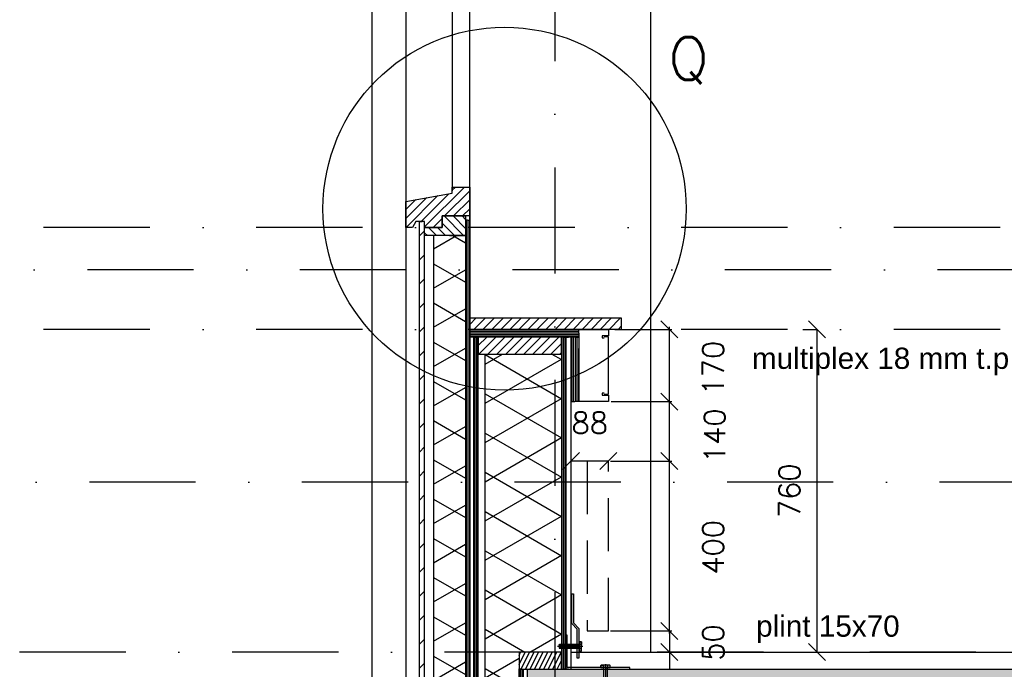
# Model space of a CAD drawing. Extents: x 0 to 259347, y 0 to 198427.
# Tile 12 of 54: x 114537 to 116853, y 99255 to 100785. Entities that reach past the tile are written whole.
import ezdxf
from ezdxf.enums import TextEntityAlignment as Align

# ---------------------------------------------------------------- set-up
doc = ezdxf.new("R2010")
doc.units = 0
doc.header["$LTSCALE"] = 20
doc.header["$MEASUREMENT"] = 0
doc.header["$PDSIZE"] = -1
for name, pattern in [('DASHDOT', [25, 12.5, -6.25, 0, -6.25]), ('DD1', [2.66667, 1.66667, -0.5, 0, -0.5]), ('HIDDEN', [9.375, 6.25, -3.125])]:
    doc.linetypes.add(name, pattern=pattern)
doc.layers.get('0').update_dxf_attribs({"linetype": 'CONTINUOUS'})
doc.layers.get('DEFPOINTS').update_dxf_attribs({"linetype": 'CONTINUOUS'})
for name, color, linetype in [('_DETAILNUMMERS', 4, 'CONTINUOUS'), ('_DETAILNUMMERSTEKST', 4, 'CONTINUOUS'), ('A--01A1_ACEER', 1, 'CONTINUOUS'), ('A--A21--_F-23-', 9, 'CONTINUOUS'), ('A--A23--_F--3-', 9, 'CONTINUOUS'), ('A--A25--_F--3-', 9, 'CONTINUOUS'), ('A--A30--_F--3-', 9, 'CONTINUOUS'), ('A--A35--_F--3-', 9, 'CONTINUOUS'), ('A--A42--_F--3-', 9, 'CONTINUOUS'), ('A--A42--_F-23-', 9, 'CONTINUOUS'), ('A--L13D3_VLOEREN', 3, 'CONTINUOUS'), ('A--L21--', 3, 'CONTINUOUS'), ('A--L21--_F--3-', 7, 'CONTINUOUS'), ('A--L21--_F-23-', 4, 'CONTINUOUS'), ('A--L22--', 3, 'CONTINUOUS'), ('A--L22DC4_BINNENWAND', 4, 'HIDDEN'), ('A--L23--', 7, 'CONTINUOUS'), ('A--L23--_F--3-', 7, 'CONTINUOUS'), ('A--L25--', 7, 'CONTINUOUS'), ('A--L25--_F-23-', 7, 'CONTINUOUS'), ('A--L28D1_KONSTRUKTIES', 1, 'CONTINUOUS'), ('A--L30--', 7, 'CONTINUOUS'), ('A--L30--_F123-', 7, 'CONTINUOUS'), ('A--L31--', 2, 'CONTINUOUS'), ('A--L31--_F--3-', 7, 'CONTINUOUS'), ('A--L31A1_BUITENKOZIJN', 1, 'CONTINUOUS'), ('A--L35--', 7, 'CONTINUOUS'), ('A--L35--_F-23-', 7, 'CONTINUOUS'), ('A--L351-_F-23-', 7, 'CONTINUOUS'), ('A--L42--', 7, 'CONTINUOUS'), ('A--L42--_F--3-', 7, 'CONTINUOUS'), ('A--L42--_F-23-', 7, 'CONTINUOUS'), ('A--M$1A-_F123-', 1, 'CONTINUOUS'), ('A--T$1A-_F123_20', 1, 'CONTINUOUS'), ('STRAMIEN', 8, 'DD1'), ('X--LR---_CP', 7, 'CONTINUOUS')]:
    doc.layers.add(name, color=color, linetype=linetype)
doc.styles.add('ALFA-0_25', font='ROMANS')
doc.styles.add('EB2', font='ARIAL.TTF')
doc.styles.add('HIEMSTRA', font='romans.shx')
doc.dimstyles.get("Standard").update_dxf_attribs({"dimscale": 40, "dimtxt": 2.5, "dimasz": 2, "dimexe": 0.3, "dimexo": 0.3, "dimgap": 2, "dimtad": 1, "dimdec": 0, "dimzin": 0, "dimdsep": 46, "dimtxsty": 'HIEMSTRA', "dimblk1": 'OBLIQUE', "dimblk2": 'OBLIQUE', "dimsah": 1, "dimcen": 0.09, "dimdle": 0.3, "dimclrd": 1, "dimclre": 1, "dimclrt": 3, "dimadec": 0, "dimazin": 0, "dimtfac": 1, "dimtdec": 4, "dimtix": 1, "dimtmove": 2, "dimatfit": 3, "dimldrblk": 'OBLIQUE', "dimfxl": 0, "dimtvp": 625, "dimtolj": 1, "dimtzin": 0, "dimarcsym": 0})
doc.dimstyles.new('STANDARD$0', dxfattribs={"dimscale": 50, "dimtxt": 2.5, "dimasz": 2, "dimexe": 2, "dimexo": 0, "dimgap": 2, "dimtad": 1, "dimdec": 0, "dimzin": 0, "dimdsep": 46, "dimtxsty": 'ALFA-0_25', "dimblk1": 'OBLIQUE', "dimblk2": 'OBLIQUE', "dimsah": 1, "dimcen": -3, "dimdle": 2, "dimclrd": 1, "dimclre": 1, "dimclrt": 2, "dimadec": 0, "dimazin": 0, "dimtfac": 0.666667, "dimtofl": 0, "dimtmove": 2, "dimatfit": 3, "dimldrblk": 'OBLIQUE', "dimfxl": 0, "dimtvp": 0.833333, "dimtolj": 1, "dimtzin": 0, "dimarcsym": 0})
pattern_1 = [(90, (0, 0), (-4, 1e-15), [])]

# ---------------------------------------------------------------- blocks, each defined once
blk = doc.blocks.new('*U670')
at = {"layer": 'A--A42--_F-23-', "linetype": 'Continuous'}
h = blk.add_hatch(dxfattribs=at)
h.set_pattern_fill('ALFALINE', color=256, scale=40, style=0)
h.set_pattern_definition([(45, (-115483.397, -98383.898), (-28.284271, 28.284271), [])])
h.paths.add_polyline_path([(0, 0), (-6, 0), (-6, 1926), (0, 1926), (6, 1926), (6, 0)])
at = {"layer": 'A--L42--_F-23-', "color": 2, "linetype": 'Continuous'}
for points in [[(0, 0), (-6, 0), (-6, 1926), (0, 1926)], [(0, 0), (6, 0), (6, 1926), (0, 1926)]]:
    blk.add_lwpolyline(points, dxfattribs=at)
blk = doc.blocks.new('Q031612-')
at = {"layer": 'A--L35--_F-23-', "color": 1, "linetype": 'Continuous'}
for points in [[(0, 0), (0, 11), (-4.5, 11), (-5, 10.5), (-5, -10.5), (-4.5, -11), (0, -11), (0, -4.7), (-4.5, -4.7), (0, -4.7), (0, -11), (-4.5, -11), (-5, -10.5), (-5, -4.2), (-4.5, -4.7), (-5, -5.2)], [(-5, 4.4), (-4.5, 4.9), (-5, 5.4)], [(-4.5, 4.9), (0, 4.9), (0, -4.7)], [(34, 4.5), (32.9, -4.4)], [(33, 4.5), (33, -4.4)], [(35.6, 4.5), (34.5, -4.4)], [(37.1, 4.5), (36, -4.4)], [(38.6, 4.5), (37.5, -4.4)], [(40.1, 4.5), (39, -4.4)], [(41.6, 4.5), (40.5, -4.4)], [(43.1, 4.5), (42, -4.4)], [(44.6, 4.5), (43.5, -4.4)], [(46.1, 4.5), (45, -4.4)], [(47.6, 4.5), (46.5, -4.4)], [(49.2, 4.5), (48.1, -4.4)], [(50.7, 4.5), (49.6, -4.4)], [(52.2, 4.5), (51.1, -4.4)], [(53.7, 4.5), (52.6, -4.4)], [(55.2, 4.5), (54.1, -4.4)], [(56.7, 4.5), (55.6, -4.4)], [(58.2, 4.5), (57.1, -4.4)], [(59.7, 4.5), (58.6, -4.4)], [(61.3, 4.5), (60.2, -4.4)], [(62.8, 4.5), (61.7, -4.4)], [(64.3, 4.5), (63.2, -4.4)], [(65.8, 4.5), (64.7, -4.4)], [(67.3, 4.5), (66.2, -4.4)], [(68.8, 4.5), (67.7, -4.4)], [(70.3, 4.5), (69.2, -4.4)], [(71.8, 4.5), (70.7, -4.4)], [(73.3, 4.5), (72.2, -4.4)], [(74.9, 4.5), (73.8, -4.4)], [(76.4, 4.5), (75.3, -4.4)], [(77.9, 4.5), (76.8, -4.4)], [(79.4, 4.5), (78.3, -4.4)], [(80, -2.8), (79.8, -4.1)]]:
    blk.add_lwpolyline(points, dxfattribs=at)
blk.add_lwpolyline([(80, 4), (79.5, 4.5), (0, 4.5), (0, -4.4), (79.5, -4.4), (80, -3.9)], close=True, dxfattribs=at)
at = {"layer": 'A--L351-_F-23-', "color": 1, "linetype": 'DASHDOT'}
blk.add_lwpolyline([(-7.9, 0), (84, 0)], dxfattribs=at)
at = {"layer": 'X--LR---_CP', "color": 1, "linetype": 'DASHDOT'}
blk.add_point((0, 0), dxfattribs=at)
blk.add_point((0, 0), dxfattribs=at)
blk.add_point((0, 0), dxfattribs=at)
blk = doc.blocks.new('Q031612A')
at = {"layer": 'A--L35--_F-23-', "color": 1, "linetype": 'Continuous'}
for points in [[(0, 0), (0, 11), (-4.5, 11), (-5, 10.5), (-5, -10.5), (-4.5, -11), (0, -11), (0, -4.7), (-4.5, -4.7), (0, -4.7), (0, -11), (-4.5, -11), (-5, -10.5), (-5, -4.2), (-4.5, -4.7), (-5, -5.2)], [(-5, 4.4), (-4.5, 4.9), (-5, 5.4)], [(-4.5, 4.9), (0, 4.9), (0, -4.7)], [(1.7, 4.5), (0.6, -4.4)], [(0.6, 4.5), (0.6, -4.4)], [(3.2, 4.5), (2.1, -4.4)], [(4.7, 4.5), (3.6, -4.4)], [(6.2, 4.5), (5.1, -4.4)], [(7.7, 4.5), (6.6, -4.4)], [(9.2, 4.5), (8.1, -4.4)], [(10.7, 4.5), (9.6, -4.4)], [(12.3, 4.5), (11.2, -4.4)], [(13.8, 4.5), (12.7, -4.4)], [(15.3, 4.5), (14.2, -4.4)], [(16.8, 4.5), (15.7, -4.4)], [(18.3, 4.5), (17.2, -4.4)], [(19.8, 4.5), (18.7, -4.4)], [(21.3, 4.5), (20.2, -4.4)], [(22.8, 4.5), (21.7, -4.4)], [(24.3, 4.5), (23.2, -4.4)], [(25.9, 4.5), (24.8, -4.4)], [(27.4, 4.5), (26.3, -4.4)], [(28.9, 4.5), (27.8, -4.4)], [(30.4, 4.5), (29.3, -4.4)], [(31.9, 4.5), (30.8, -4.4)], [(33.4, 4.5), (32.3, -4.4)], [(34.9, 4.5), (33.8, -4.4)], [(36.4, 4.5), (35.3, -4.4)], [(37.9, 4.5), (36.8, -4.4)], [(39.5, 4.5), (38.4, -4.4)], [(41, 4.5), (39.9, -4.4)], [(42.5, 4.5), (41.4, -4.4)], [(44, 4.5), (42.9, -4.4)], [(45.5, 4.5), (44.4, -4.4)], [(47, 4.5), (45.9, -4.4)], [(47.6, -2.8), (47.5, -4.1)]]:
    blk.add_lwpolyline(points, dxfattribs=at)
blk.add_lwpolyline([(47.6, 4), (47.1, 4.5), (0, 4.5), (0, -4.4), (47.1, -4.4), (47.6, -3.9)], close=True, dxfattribs=at)
at = {"layer": 'A--L351-_F-23-', "color": 1, "linetype": 'DASHDOT'}
blk.add_lwpolyline([(-7.9, 0), (51.6, 0)], dxfattribs=at)
at = {"layer": 'X--LR---_CP', "color": 1, "linetype": 'DASHDOT'}
blk.add_point((0, 0), dxfattribs=at)
blk.add_point((0, 0), dxfattribs=at)
blk.add_point((0, 0), dxfattribs=at)
blk = doc.blocks.new('NH40_196')
at = {"layer": 'A--A25--_F--3-'}
h = blk.add_hatch(dxfattribs=at)
h.set_pattern_fill('ALFALINE', color=256, scale=15, style=0, pattern_type=2)
h.set_pattern_definition([(45, (-6, 0), (-10.6066, 10.6066), [])])
h.paths.add_polyline_path([(0, 0), (0, 196), (40, 196), (40, 0)])
at = {"layer": 'A--L25--_F-23-', "color": 2, "linetype": 'Continuous'}
blk.add_lwpolyline([(0, 0), (0, 196), (40, 196), (40, 0)], close=True, dxfattribs=at)
at = {"layer": 'X--LR---_CP'}
for p in [(0, 0), (0, 0), (40, 0)]:
    blk.add_point(p, dxfattribs=at)
blk = doc.blocks.new('*U669')
at = {"layer": 'A--A42--_F--3-', "linetype": 'Continuous'}
h = blk.add_hatch(dxfattribs=at)
h.set_pattern_fill('ALFALINE', color=256, scale=40, angle=45, style=0)
h.set_pattern_definition([(90, (-115827.647, -99255.898), (-40, 7e-15), [])])
h.paths.add_polyline_path([(0, 0), (-6.2, 0), (-6.2, 782), (0, 782), (6.2, 782), (6.2, 0)])
at = {"layer": 'A--L42--_F--3-', "color": 3, "linetype": 'Continuous'}
for points in [[(0, 0), (-6.2, 0), (-6.2, 782), (0, 782)], [(0, 0), (-6.2, 0), (-6.2, 782), (0, 782)], [(0, 0), (-6.2, 0), (-6.2, 782), (0, 782)], [(0, 0), (6.2, 0), (6.2, 782), (0, 782)]]:
    blk.add_lwpolyline(points, dxfattribs=at)
blk = doc.blocks.new('*U667')
at = {"layer": 'A--A21--_F-23-', "linetype": 'Continuous'}
h = blk.add_hatch(dxfattribs=at)
h.set_pattern_fill('ALFAISO', color=256, scale=80, angle=270, style=0)
h.set_pattern_definition([(330, (-40, -3e-13), (40, 69.282), []), (30, (-40, -3e-13), (-40, 69.282), [])])
h.paths.add_polyline_path([(0, 0), (37.5, 0), (37.5, -1851.8), (0, -1851.8), (-37.5, -1851.8), (-37.5, 0)])
at = {"layer": 'A--L21--_F--3-', "color": 3, "linetype": 'Continuous'}
for points in [[(0, 0), (-37.5, 0), (-37.5, -1851.8), (0, -1851.8)], [(0, 0), (37.5, 0), (37.5, -1851.8), (0, -1851.8)]]:
    blk.add_lwpolyline(points, dxfattribs=at)
blk = doc.blocks.new('*U631')
at = {"layer": 'A--L23--_F--3-', "color": 2, "linetype": 'Continuous'}
blk.add_lwpolyline([(0, 0), (0, 20), (7621.5, 20), (7621.5, 0)], dxfattribs=at)
blk = doc.blocks.new('_OBLIQUE')
at = {"color": 0, "linetype": 'ByBlock'}
blk.add_line((-0.5, -0.5), (0.5, 0.5), dxfattribs=at)
blk = doc.blocks.new('*D217')
at = {"layer": 'A--M$1A-_F123-', "color": 1, "lineweight": -2}
for p, q in [((116065.3, 99879.9), (116065.3, 100061.9)), ((115937.1, 100055.9), (116071.3, 100055.9)), ((115927.9, 99885.9), (116071.3, 99885.9))]:
    blk.add_line(p, q, dxfattribs=at)
at = {"layer": 'DEFPOINTS', "color": 0}
for p in [(115931.1, 100055.9), (116065.3, 100055.9), (115921.9, 99885.9)]:
    blk.add_point(p, dxfattribs=at)
at = {"layer": 'A--M$1A-_F123-', "color": 1, "lineweight": -2, "xscale": 40, "yscale": 40, "zscale": 40}
for p, rotation in [((116065.3, 100055.9), 90), ((116065.3, 99885.9), 270)]:
    blk.add_blockref('_OBLIQUE', p, dxfattribs=dict(at, rotation=rotation))
at = {"layer": 'A--M$1A-_F123-', "color": 2, "insert": (116168.1, 99964.7), "char_height": 50, "attachment_point": 5, "rotation": 90, "style": 'HIEMSTRA'}
blk.add_mtext('\\A1;170', dxfattribs=at)
blk = doc.blocks.new('*D218')
at = {"layer": 'A--M$1A-_F123-', "color": 1, "lineweight": -2}
for p, q in [((115926.4, 99745.9), (116071.3, 99745.9)), ((116065.3, 99339.9), (116065.3, 99751.9)), ((115926.4, 99345.9), (116071.3, 99345.9))]:
    blk.add_line(p, q, dxfattribs=at)
at = {"layer": 'DEFPOINTS', "color": 0}
for p in [(115920.4, 99745.9, -2), (116065.3, 99745.9), (115920.4, 99345.9, -2)]:
    blk.add_point(p, dxfattribs=at)
at = {"layer": 'A--M$1A-_F123-', "color": 1, "lineweight": -2, "xscale": 40, "yscale": 40, "zscale": 40}
for p, rotation in [((116065.3, 99745.9), 90), ((116065.3, 99345.9), 270)]:
    blk.add_blockref('_OBLIQUE', p, dxfattribs=dict(at, rotation=rotation))
at = {"layer": 'A--M$1A-_F123-', "color": 2, "insert": (116168.1, 99542.7), "char_height": 50, "attachment_point": 5, "rotation": 90, "style": 'HIEMSTRA'}
blk.add_mtext('\\A1;400', dxfattribs=at)
blk = doc.blocks.new('*D219')
at = {"layer": 'A--M$1A-_F123-', "color": 1, "lineweight": -2}
for p, q in [((116065.3, 99345.9), (116065.3, 99385.9)), ((115926.4, 99345.9), (116071.3, 99345.9)), ((116065.3, 99345.9), (116065.3, 99295.9)), ((116034.1, 99295.9), (116071.3, 99295.9)), ((116065.3, 99295.9), (116065.3, 99255.9))]:
    blk.add_line(p, q, dxfattribs=at)
at = {"layer": 'DEFPOINTS', "color": 0}
for p in [(115920.4, 99345.9, -2), (116028.1, 99295.9, -2), (116065.3, 99295.9)]:
    blk.add_point(p, dxfattribs=at)
at = {"layer": 'A--M$1A-_F123-', "color": 1, "lineweight": -2, "xscale": 40, "yscale": 40, "zscale": 40}
for p, rotation in [((116065.3, 99345.9), 270), ((116065.3, 99295.9), 90)]:
    blk.add_blockref('_OBLIQUE', p, dxfattribs=dict(at, rotation=rotation))
at = {"layer": 'A--M$1A-_F123-', "color": 2, "insert": (116168.1, 99318.5), "char_height": 50, "attachment_point": 5, "rotation": 90, "style": 'HIEMSTRA'}
blk.add_mtext('\\A1;50', dxfattribs=at)
blk = doc.blocks.new('*D220')
at = {"layer": 'A--M$1A-_F123-', "color": 1, "lineweight": -2}
for p, q in [((115927.9, 99885.9), (116071.3, 99885.9)), ((116065.3, 99739.9), (116065.3, 99891.9)), ((115926.4, 99745.9), (116071.3, 99745.9))]:
    blk.add_line(p, q, dxfattribs=at)
at = {"layer": 'DEFPOINTS', "color": 0}
for p in [(115921.9, 99885.9, -2), (116065.3, 99885.9), (115920.4, 99745.9, -2)]:
    blk.add_point(p, dxfattribs=at)
at = {"layer": 'A--M$1A-_F123-', "color": 1, "lineweight": -2, "xscale": 40, "yscale": 40, "zscale": 40}
for p, rotation in [((116065.3, 99885.9), 90), ((116065.3, 99745.9), 270)]:
    blk.add_blockref('_OBLIQUE', p, dxfattribs=dict(at, rotation=rotation))
at = {"layer": 'A--M$1A-_F123-', "color": 2, "insert": (116171.7, 99805.4), "char_height": 50, "attachment_point": 5, "rotation": 90, "style": 'HIEMSTRA'}
blk.add_mtext('\\A1;140', dxfattribs=at)
blk = doc.blocks.new('*D221')
at = {"layer": 'A--M$1A-_F123-', "color": 1, "lineweight": -2}
for p, q in [((116379.1, 100055.9), (116412.6, 100055.9)), ((116412.6, 99295.9), (116412.6, 100055.9)), ((116379.1, 99295.9), (116412.6, 99295.9))]:
    blk.add_line(p, q, dxfattribs=at)
at = {"layer": 'DEFPOINTS', "color": 0}
for p in [(116379.1, 100055.9), (116412.6, 100055.9), (116379.1, 99295.9)]:
    blk.add_point(p, dxfattribs=at)
at = {"layer": 'A--M$1A-_F123-', "color": 1, "lineweight": -2, "xscale": 40, "yscale": 40, "zscale": 40}
for p, rotation in [((116412.6, 100055.9), 90), ((116412.6, 99295.9), 270)]:
    blk.add_blockref('_OBLIQUE', p, dxfattribs=dict(at, rotation=rotation))
at = {"layer": 'A--M$1A-_F123-', "color": 2, "insert": (116347.6, 99675.9), "char_height": 50, "attachment_point": 5, "rotation": 90, "style": 'ALFA-0_25'}
blk.add_mtext('\\A1;760', dxfattribs=at)
blk = doc.blocks.new('KABELGOOT')
at = {"layer": 'A--L22DC4_BINNENWAND'}
for points in [[(60, -150), (55, -150), (55, -155), (70, -155), (70, -170), (0, -170), (0, 0), (70, 0), (70, -15), (55, -15), (55, -20), (60, -20)], [(60, -152.5), (70, -152.5), (70, -55), (70, -17.5), (60, -17.5)]]:
    blk.add_lwpolyline(points, dxfattribs=at)
at = {"layer": 'X--LR---_CP'}
blk.add_point((0, 0), dxfattribs=at)
blk = doc.blocks.new('*D321')
at = {"layer": 'A--M$1A-_F123-', "color": 1, "lineweight": -2}
blk.add_line((115921.9, 99745.9), (115833.9, 99745.9), dxfattribs=at)
at = {"layer": 'DEFPOINTS', "color": 0}
for p in [(115833.9, 99745.9), (115833.9, 99745.9), (115921.9, 99745.9)]:
    blk.add_point(p, dxfattribs=at)
at = {"layer": 'A--M$1A-_F123-', "color": 1, "lineweight": -2, "xscale": 40, "yscale": 40, "zscale": 40, "rotation": 180}
blk.add_blockref('_OBLIQUE', (115833.9, 99745.9), dxfattribs=at)
at = {"layer": 'A--M$1A-_F123-', "color": 1, "lineweight": -2, "xscale": 40, "yscale": 40, "zscale": 40}
blk.add_blockref('_OBLIQUE', (115921.9, 99745.9), dxfattribs=at)
at = {"layer": 'A--M$1A-_F123-', "color": 2, "insert": (115877.9, 99835.7), "char_height": 50, "attachment_point": 5, "style": 'ALFA-0_25'}
blk.add_mtext('\\A1;88', dxfattribs=at)
blk = doc.blocks.new('*U598')
at = {"layer": 'A--A30--_F--3-', "linetype": 'Continuous'}
h = blk.add_hatch(dxfattribs=at)
h.set_pattern_fill('ALFALINE', color=256, scale=4, angle=314.9998, style=0)
h.set_pattern_definition([(359.9998, (0, 0), (1.3e-05, 4), [])])
h.paths.add_polyline_path([(0, 0), (0, -9), (-256.4, -9), (-256.4, 0), (-256.4, 9), (0, 9)])
at = {"layer": 'A--L30--_F123-', "color": 1, "linetype": 'Continuous'}
for points in [[(0, 0), (0, 9), (-256.4, 9), (-256.4, 0)], [(0, 0), (0, -9), (-256.4, -9), (-256.4, 0)]]:
    blk.add_lwpolyline(points, dxfattribs=at)
blk = doc.blocks.new('*U597')
at = {"layer": 'A--A30--_F--3-', "linetype": 'Continuous'}
h = blk.add_hatch(dxfattribs=at)
h.set_pattern_fill('ALFALINE', color=256, scale=4, angle=405, style=0)
h.set_pattern_definition(pattern_1)
h.paths.add_polyline_path([(0, 0), (9, 0), (9, -152), (0, -152), (-9, -152), (-9, 0)])
at = {"layer": 'A--L30--_F123-', "color": 1, "linetype": 'Continuous'}
for points in [[(0, 0), (-9, 0), (-9, -152), (0, -152)], [(0, 0), (9, 0), (9, -152), (0, -152)]]:
    blk.add_lwpolyline(points, dxfattribs=at)
blk = doc.blocks.new('KOZIJN_VO')
at = {"layer": 'A--A35--_F--3-'}
h = blk.add_hatch(dxfattribs=at)
h.set_pattern_fill('ALFALINE', color=256, scale=15, style=0, pattern_type=2)
h.set_pattern_definition([(45, (480.146, -1305.231), (-10.6066, 10.6066), [])])
h.paths.add_polyline_path([(-140, 34.5), (-31, 54), (-31, 68), (10, 68), (10, 0), (0, 0), (-54.9, 0), (-54.9, -27), (-96, -27), (-96, -13), (-117, -13), (-125, -27), (-140, -27)])
h = blk.add_hatch(dxfattribs=at)
h.set_pattern_fill('ALFALINE', color=256, scale=15, angle=90, style=0)
h.set_pattern_definition([(135, (-158879.265, -100162.915), (-10.6066017, -10.6066017), [])])
h.paths.add_polyline_path([(-96, -27), (-54.9, -27), (-54.9, 0), (0, 0), (0, -46), (-54.9, -46), (-96, -46)])
at = {"layer": 'A--L31--_F--3-', "color": 2, "linetype": 'Continuous'}
for points in [[(-140, 34.5), (-31, 54), (-31, 68), (10, 68), (10, 0), (0, 0), (0, 0), (-54.9, 0), (-54.9, -27), (-96, -27), (-96, -13), (-117, -13), (-125, -27), (-140, -27)], [(-96, -27), (-54.9, -27), (-54.9, 0), (0, 0), (0, -46), (-54.9, -46), (-96, -46), (-96, -27)]]:
    blk.add_lwpolyline(points, close=True, dxfattribs=at)
at = {"layer": 'X--LR---_CP'}
blk.add_point((0, 0), dxfattribs=at)
blk = doc.blocks.new('*U596')
at = {"layer": 'A--A30--_F--3-', "linetype": 'Continuous'}
h = blk.add_hatch(dxfattribs=at)
h.set_pattern_fill('ALFALINE', color=256, scale=4, angle=405, style=0)
h.set_pattern_definition(pattern_1)
h.paths.add_polyline_path([(0, 0), (5, 0), (5, -1900), (0, -1900), (-5, -1900), (-5, 0)])
at = {"layer": 'A--L30--_F123-', "color": 1, "linetype": 'Continuous'}
for points in [[(0, 0), (-5, 0), (-5, -1900), (0, -1900)], [(0, 0), (5, 0), (5, -1900), (0, -1900)]]:
    blk.add_lwpolyline(points, dxfattribs=at)
blk = doc.blocks.new('*U595')
at = {"layer": 'A--A30--_F--3-', "linetype": 'Continuous'}
h = blk.add_hatch(dxfattribs=at)
h.set_pattern_fill('ALFALINE', color=256, scale=4, angle=405, style=0)
h.set_pattern_definition(pattern_1)
h.paths.add_polyline_path([(0, 0), (5, 0), (5, -782), (0, -782), (-5, -782), (-5, 0)])
at = {"layer": 'A--L30--_F123-', "color": 1, "linetype": 'Continuous'}
for points in [[(0, 0), (-5, 0), (-5, -782), (0, -782)], [(0, 0), (5, 0), (5, -782), (0, -782)]]:
    blk.add_lwpolyline(points, dxfattribs=at)
blk = doc.blocks.new('*U594')
at = {"layer": 'A--A30--_F--3-', "linetype": 'Continuous'}
h = blk.add_hatch(dxfattribs=at)
h.set_pattern_fill('ALFALINE', color=256, scale=4, angle=405, style=0)
h.set_pattern_definition([(90, (0, 0), (-4, 1e-13), [])])
h.paths.add_polyline_path([(0, 0), (5, 0), (5, -866), (0, -866), (-5, -866), (-5, 0)])
at = {"layer": 'A--L30--_F123-', "color": 1, "linetype": 'Continuous'}
for points in [[(0, 0), (-5, 0), (-5, -866), (0, -866)], [(0, 0), (5, 0), (5, -866), (0, -866)]]:
    blk.add_lwpolyline(points, dxfattribs=at)
blk = doc.blocks.new('*U593')
at = {"layer": 'A--A30--_F--3-', "linetype": 'Continuous'}
h = blk.add_hatch(dxfattribs=at)
h.set_pattern_fill('ALFALINE', color=256, scale=4, angle=224.9998, style=0)
h.set_pattern_definition([(269.9998, (0, 0), (4, -1.3e-05), [])])
h.paths.add_polyline_path([(0, 0), (-5, 0), (-5, 1648), (0, 1648), (5, 1648), (5, 0)])
at = {"layer": 'A--L30--_F123-', "color": 1, "linetype": 'Continuous'}
for points in [[(0, 0), (-5, 0), (-5, 1648), (0, 1648)], [(0, 0), (5, 0), (5, 1648), (0, 1648)]]:
    blk.add_lwpolyline(points, dxfattribs=at)

msp = doc.modelspace()

# ---------------------------------------------------------------- hatches: boundary and pattern name
at = {"layer": 'A--A21--_F-23-'}
h = msp.add_hatch(dxfattribs=at)
h.set_pattern_fill('ALFAISO', color=256, scale=80, angle=270, style=0, pattern_type=2)
h.set_pattern_definition([(210, (187250.635, -3429.7), (-40, 69.28203), []), (150, (187250.635, -3429.7), (40, 69.28203), [])])
h.paths.add_polyline_path([(115711.4, 98429.9), (115631.4, 98429.9), (115631.4, 99997.9), (115811.4, 99997.9), (115811.4, 99295.9), (115711.4, 99295.9)])
at = {"layer": 'A--A23--_F--3-'}
h = msp.add_hatch(dxfattribs=at)
h.set_pattern_fill('ALFABET', color=256, scale=20, angle=1, style=0, pattern_type=2)
h.set_pattern_definition([(134, (198283.08, 3500), (86.32078, 83.359), []), (129, (198283.08, 3500), (-143.64922, -10.04493), [15, -165]), (184, (198283.08, 3500), (30.37155, 149.9312), [12, -132]), (78.5486, (198271.1, 3499.16), (-113.27778, 139.88618), [12.74804, -140.22842]), (132.8158, (198283.78, 3540), (-213.99344, -29.37358), [22.5, -247.5]), (82.3644, (198265.94, 3537.55), (-183.50393, 198.05632), [19.12206, -210.3426]), (187.8158, (198283.78, 3540), (-183.50378, 198.05647), [18, -198]), (158, (198263.6, 3530.34), (-120.76856, -78.42802), [15, -165]), (213, (198263.6, 3530.34), (-46.12453, 145.8572), [12, -132]), (107.5486, (198253.54, 3523.81), (-166.89315, 67.42906), [12.74804, -140.22842]), (141.5, (198283.077, 3500), (-1.26964, 66.611074), [0, -130.4, 0, -134, 0, -132.5]), (171.5, (198283.08, 3500), (-51.229207, 79.788568), [0, -76.4, 0, -127.4, 0, -50.5]), (211.5, (198327.67, 3499.22), (-106.826954, -2.64699), [0, -50, 0, -156, 0, -207]), (221.5, (198347.67, 3498.87), (-116.270055, 22.05355), [0, -65, 0, -103.6, 0, -147]), (221.5, (198347.67, 3498.87), (-116.270055, 22.05355), [0, -65, 0, -103.6, 0, -147])])
h.paths.add_polyline_path([(126150.1, 99005.9), (115731.4, 99005.9), (115731.4, 99255.9), (126150.1, 99255.9)])
at = {"layer": 'A--A25--_F--3-'}
h = msp.add_hatch(dxfattribs=at)
h.set_pattern_fill('ALFALINE', color=256, scale=15, style=0, pattern_type=2)
h.set_pattern_definition([(63.435, (115713.3965, 99249.898), (5.3033, -10.6066), [])])
h.paths.add_polyline_path([(115711.4, 99255.9), (115811.4, 99255.9), (115811.4, 99295.9), (115711.4, 99295.9)])
at = {"layer": 'A--A35--_F--3-'}
h = msp.add_hatch(dxfattribs=at)
h.set_pattern_fill('ALFALINE', color=256, scale=15, style=0)
h.set_pattern_definition([(45, (0, 0), (-10.6066017, 10.6066017), [])])
h.paths.add_polyline_path([(115595.4, 100082.9), (115951.9, 100082.9), (115951.9, 100055.9), (115595.4, 100055.9)])

# ---------------------------------------------------------------- linework, layer by layer
msp.add_line((115595.4, 100390.9), (115595.4, 100229.4))
at = {"layer": '_DETAILNUMMERS'}
msp.add_circle((115677.5, 100340), 427.3, dxfattribs=at)
at = {"layer": 'A--01A1_ACEER'}
msp.add_line((115554.4, 101712.9), (115554.4, 100381.8), dxfattribs=at)
for points in [[(115595.4, 98337.9), (115595.4, 101733.9)], [(115445.4, 101712.9), (115445.4, 98369.3)]]:
    msp.add_lwpolyline(points, dxfattribs=at)
at = {"layer": 'A--L13D3_VLOEREN'}
for p, q in [((115820.4, 99255.9), (115820.4, 99335.9)), ((115824.4, 99335.9), (115820.4, 99335.9)), ((115824.4, 99259.9), (115824.4, 99335.9)), ((115972.4, 99259.9), (115824.9, 99259.9)), ((115972.4, 99255.9), (115972.4, 99259.9))]:
    msp.add_line(p, q, dxfattribs=at)
msp.add_lwpolyline([(115848.4, 99281.9), (115848.4, 99350.2), (115835.4, 99363.2), (115835.4, 99433.2), (115839.4, 99433.2), (115839.4, 99364.9), (115852.4, 99351.9), (115852.4, 99281.9)], close=True, dxfattribs=at)
at = {"layer": 'A--L21--'}
msp.add_lwpolyline([(115711.4, 98429.9), (115631.4, 98429.9), (115631.4, 99997.9), (115811.4, 99997.9), (115811.4, 99295.9), (115711.4, 99295.9), (115711.4, 98429.9)], close=True, dxfattribs=at)
at = {"layer": 'A--L21--_F-23-', "linetype": 'Continuous'}
msp.add_lwpolyline([(126150.1, 99005.9), (115731.4, 99005.9), (115731.4, 99255.9), (126150.1, 99255.9)], close=True, dxfattribs=at)
at = {"layer": 'A--L22DC4_BINNENWAND'}
msp.add_lwpolyline([(115921.9, 99745.9), (115871.9, 99745.9), (115871.9, 99345.9), (115921.9, 99345.9)], close=True, dxfattribs=at)
at = {"layer": 'A--L25--_F-23-', "color": 2, "linetype": 'Continuous'}
for p, q in [((115811.4, 99295.9), (115711.4, 99295.9)), ((115711.4, 99295.9), (115711.4, 99255.9)), ((115811.4, 99255.9), (115811.4, 99295.9)), ((115711.4, 99255.9), (115811.4, 99255.9))]:
    msp.add_line(p, q, dxfattribs=at)
at = {"layer": 'A--L28D1_KONSTRUKTIES'}
msp.add_lwpolyline([(116820.4, 102505.9), (116820.4, 102355.9), (116020.4, 102355.9), (116020.4, 99295.9)], dxfattribs=at)
at = {"layer": 'A--L31--_F--3-', "color": 2, "linetype": 'Continuous'}
msp.add_lwpolyline([(115595.4, 100082.9), (115951.9, 100082.9), (115951.9, 100055.9), (115595.4, 100055.9)], close=True, dxfattribs=at)
at = {"layer": 'A--L31A1_BUITENKOZIJN'}
msp.add_line((115365.4, 101845.9), (115365.4, 98307.9, 0), dxfattribs=at)
at = {"layer": 'STRAMIEN', "linetype": 'DASHDOT'}
for p, q in [((115795.4, 109939.1), (115795.4, 90598.6)), ((116843.2, 100295.9), (107659.1, 100295.9)), ((128948.5, 100196.3), (108463.8, 100196.3)), ((116843.2, 100055.9), (107659.1, 100055.9)), ((128953.3, 99695.9), (108465.4, 99695.9)), ((145792.4, 99295.9), (108470.4, 99295.9))]:
    msp.add_line(p, q, dxfattribs=at)
at = {"layer": 'X--LR---_CP'}
for p in [(115595.4, 100334.9), (115595.4, 100334.9), (115711.4, 99295.9), (115711.4, 99255.9), (115711.4, 99255.9)]:
    msp.add_point(p, dxfattribs=at)

# ---------------------------------------------------------------- block references
at = {"layer": 'A--L21--'}
msp.add_blockref('*U667', (115547.9, 100276.9), dxfattribs=at)
at = {"layer": 'A--L22--'}
msp.add_blockref('KABELGOOT', (115851.9, 100055.9), dxfattribs=at)
at = {"layer": 'A--L23--'}
msp.add_blockref('*U631', (115833.9, 99275.9), dxfattribs=at)
at = {"layer": 'A--L25--', "xscale": -1, "rotation": 270}
msp.add_blockref('NH40_196', (115615.4, 99997.9), dxfattribs=at)
at = {"layer": 'A--L30--'}
for name, p in [('*U596', (115590.4, 100312.9)), ('*U598', (115851.9, 100046.9)), ('*U593', (115610.4, 98389.9)), ('*U595', (115816.4, 100037.9)), ('*U597', (115842.9, 100037.9)), ('*U594', (115716.4, 99255.9))]:
    msp.add_blockref(name, p, dxfattribs=at)
at = {"layer": 'A--L31--'}
msp.add_blockref('KOZIJN_VO', (115585.4, 100322.9), dxfattribs=at)
at = {"layer": 'A--L35--'}
for name, p, rotation in [('Q031612A', (115853.4, 99309.4), 180), ('Q031612-', (115914.9, 99259.9), 270)]:
    msp.add_blockref(name, p, dxfattribs=dict(at, rotation=rotation))
at = {"layer": 'A--L42--'}
for name, p in [('*U670', (115483.4, 98383.9)), ('*U669', (115827.6, 99255.9))]:
    msp.add_blockref(name, p, dxfattribs=at)

# ---------------------------------------------------------------- texts
at = {"layer": '_DETAILNUMMERSTEKST', "style": 'HIEMSTRA'}
msp.add_text('Q', height=100, dxfattribs=at).set_placement((116063.1, 100643.7))
at = {"layer": 'A--T$1A-_F123_20', "style": 'EB2'}
msp.add_text('multiplex 18 mm t.p.v. kabelgoot', height=50, dxfattribs=at).set_placement((117260.9, 99962.9, 0), align=Align.RIGHT)
msp.add_text('plint 15x70', height=50, dxfattribs=at).set_placement((116269.3, 99332.2))
msp.add_text('plint 15x70', height=50, dxfattribs=at).set_placement((116269.3, 99332.2))

# ---------------------------------------------------------------- dimensions: what is measured, and where the dimension line sits
at = {"layer": 'A--M$1A-_F123-'}
for base, p1, p2, picture, middle in [((116065.3, 100055.9), (115921.9, 99885.9), (115931.1, 100055.9), '*D217', (116168.1, 99964.7)), ((116065.3, 99885.9, 2), (115920.4, 99745.9), (115921.9, 99885.9), '*D220', (116171.7, 99805.4, 2)), ((116065.3, 99745.9, 2), (115920.4, 99345.9), (115920.4, 99745.9), '*D218', (116168.1, 99542.7, 2)), ((116065.3, 99295.9, 2), (115920.4, 99345.9), (116028.1, 99295.9), '*D219', (116168.1, 99318.5, 2))]:
    dim = msp.add_linear_dim(base=base, p1=p1, p2=p2, angle=90, dimstyle='Standard', override={"dimscale": 20, "dimclrt": 2}, dxfattribs=at)
    dim.commit()
    dim.dimension.update_dxf_attribs({"geometry": picture, "text_midpoint": middle, "dimtype": 160})
dim = msp.add_linear_dim(base=(116412.6, 100055.9), p1=(116379.1, 99295.9), p2=(116379.1, 100055.9), angle=90, dimstyle='STANDARD$0', override={"dimscale": 20, "dimexe": 0, "dimexo": 0, "dimcen": 0, "dimdle": 0, "dimclrt": 2, "dimtfac": 0.75, "dimtvp": 1.5}, dxfattribs=at)
dim.commit()
dim.dimension.update_dxf_attribs({"geometry": '*D221', "text_midpoint": (116347.6, 99675.9)})
dim = msp.add_linear_dim(base=(115833.9, 99745.9), p1=(115921.9, 99745.9), p2=(115833.9, 99745.9), dimstyle='STANDARD$0', override={"dimscale": 20, "dimexe": 0, "dimcen": 0, "dimdle": 0, "dimtfac": 0.75, "dimtvp": 1.5}, dxfattribs=at)
dim.commit()
dim.dimension.update_dxf_attribs({"geometry": '*D321', "text_midpoint": (115877.9, 99835.7), "dimtype": 160})

doc.saveas('drawing.dxf')
